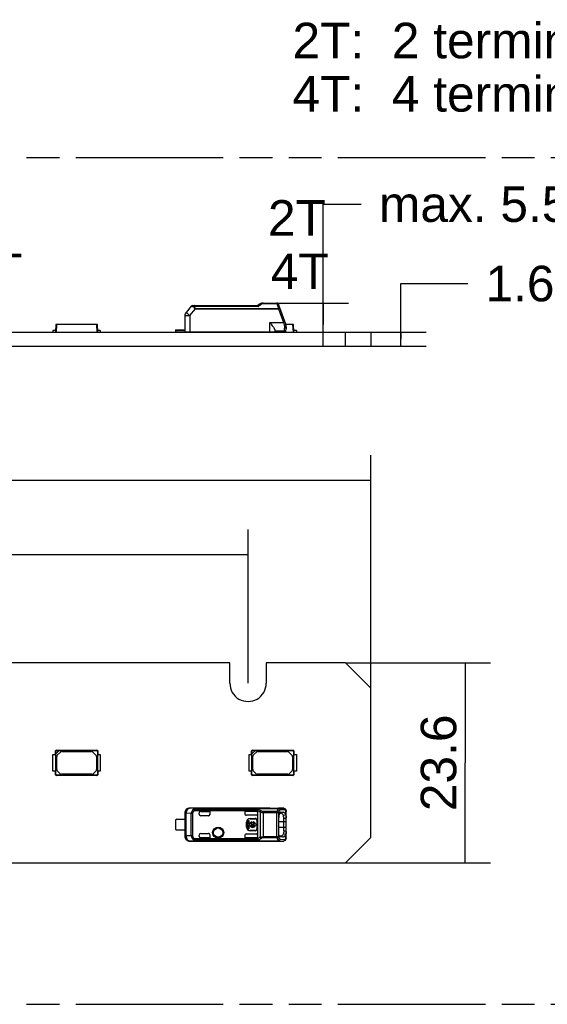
# Model space of a CAD drawing. Header units: millimetres. Extents: x 0 to 210, y 0 to 297.
# Tile 7 of 27: x 109 to 140, y 133 to 191. Entities that reach past the tile are written whole.
import ezdxf
from ezdxf.enums import TextEntityAlignment as Align

# ---------------------------------------------------------------- set-up
doc = ezdxf.new("R2010")
doc.units = ezdxf.units.MM
doc.header["$LTSCALE"] = 19.36
doc.linetypes.add('PHANTOM', pattern=[0.8, 0.45, -0.05, 0.1, -0.05, 0.1, -0.05])
doc.layers.get('0').update_dxf_attribs({"linetype": 'CONTINUOUS'})
for name, color, linetype in [('DEFAULT_3', 7, 'PHANTOM'), ('Z_DIM_2D', 7, 'CONTINUOUS'), ('Z_NOTICE', 7, 'CONTINUOUS')]:
    doc.layers.add(name, color=color, linetype=linetype)
doc.styles.add('TEXTSTYLE_3', font='helveticaneueltw1g-ltcn.otf')
doc.styles.add('TEXTSTYLE_4', font='gdt', dxfattribs={"width": 0.7})
doc.dimstyles.new('DIMSTYLE_1', dxfattribs={"dimtxt": 2.1, "dimasz": 3.5, "dimexe": 1.5, "dimexo": 0, "dimgap": 0.525, "dimtad": 1, "dimdec": 3, "dimlfac": 2, "dimdsep": 46, "dimtxsty": 'TEXTSTYLE_3', "dimcen": 0.09, "dimclrt": 5, "dimadec": 0, "dimazin": 0, "dimtp": 0.3, "dimtm": 0.3, "dimtfac": 1, "dimtdec": 3, "dimtofl": 0, "dimtmove": 0, "dimatfit": 3, "dimfxl": 0, "dimtolj": 1, "dimarcsym": 0})
doc.dimstyles.new('DIMSTYLE_2', dxfattribs={"dimtxt": 2.1, "dimasz": 3.5, "dimexe": 1.5, "dimexo": 0, "dimgap": 0.525, "dimtad": 1, "dimdec": 3, "dimlfac": 2, "dimdsep": 46, "dimtxsty": 'TEXTSTYLE_3', "dimcen": 0.09, "dimclrt": 5, "dimadec": 0, "dimazin": 0, "dimtp": 0.2, "dimtm": 0.2, "dimtfac": 1, "dimtdec": 3, "dimtofl": 0, "dimtmove": 0, "dimatfit": 3, "dimfxl": 0, "dimtolj": 1, "dimarcsym": 0})
doc.dimstyles.new('DIMSTYLE_3', dxfattribs={"dimtxt": 2.1, "dimasz": 3.5, "dimexe": 1.5, "dimexo": 0, "dimgap": 0.525, "dimtad": 1, "dimdec": 3, "dimlfac": 2, "dimdsep": 46, "dimtxsty": 'TEXTSTYLE_3', "dimcen": 0.09, "dimclrt": 5, "dimadec": 0, "dimazin": 0, "dimtp": 0.5, "dimtm": 0.5, "dimtfac": 1, "dimtdec": 3, "dimtofl": 0, "dimtmove": 0, "dimatfit": 3, "dimfxl": 0, "dimtolj": 1, "dimarcsym": 0})
doc.dimstyles.new('DIMSTYLE_5', dxfattribs={"dimtxt": 2.1, "dimasz": 3.5, "dimexe": 1.5, "dimexo": 0, "dimgap": 1.05, "dimtad": 1, "dimdec": 3, "dimlfac": 2, "dimdsep": 46, "dimtxsty": 'TEXTSTYLE_3', "dimcen": 0.09, "dimclrt": 5, "dimadec": 0, "dimazin": 0, "dimtol": 1, "dimtp": 0.15, "dimtm": 0.15, "dimtfac": 1, "dimtdec": 3, "dimtofl": 0, "dimtmove": 0, "dimatfit": 3, "dimfxl": 0, "dimtolj": 1, "dimarcsym": 0})
doc.dimstyles.new('DIMSTYLE_6', dxfattribs={"dimtxt": 2.1, "dimasz": 3.5, "dimexe": 1.5, "dimexo": 0, "dimgap": 1.05, "dimtad": 1, "dimdec": 3, "dimlfac": 2, "dimdsep": 46, "dimtxsty": 'TEXTSTYLE_3', "dimcen": 0.09, "dimclrt": 5, "dimadec": 0, "dimazin": 0, "dimtp": 0.1, "dimtm": 0.1, "dimtfac": 1, "dimtdec": 3, "dimtofl": 0, "dimtmove": 0, "dimatfit": 3, "dimfxl": 0, "dimtolj": 1, "dimarcsym": 0})

# ---------------------------------------------------------------- blocks, each defined once
blk = doc.blocks.new('*D1')
at = {"layer": 'Z_DIM_2D', "color": 2, "linetype": 'Continuous'}
for p, q in [((67.261, 151.64), (67.261, 160.721)), ((122.261, 151.64), (122.261, 160.721)), ((67.261, 159.221), (94.761, 159.221)), ((122.261, 159.221), (94.761, 159.221))]:
    blk.add_line(p, q, dxfattribs=at)
at = {"layer": 'Z_DIM_2D', "color": 5, "linetype": 'Continuous', "style": 'TEXTSTYLE_3'}
blk.add_text('110', height=2.1, dxfattribs=at).set_placement((94.761, 159.746), align=Align.CENTER)
blk = doc.blocks.new('_NONE')
blk = doc.blocks.new('*D4')
at = {"layer": 'Z_DIM_2D', "color": 2, "linetype": 'Continuous'}
for p, q in [((60.011, 151.34), (60.011, 165.106)), ((129.511, 151.34), (129.511, 165.106)), ((60.011, 163.606), (94.761, 163.606)), ((129.511, 163.606), (94.761, 163.606))]:
    blk.add_line(p, q, dxfattribs=at)
at = {"layer": 'Z_DIM_2D', "color": 5, "linetype": 'Continuous', "style": 'TEXTSTYLE_3'}
blk.add_text('139', height=2.1, dxfattribs=at).set_placement((94.761, 164.131), align=Align.CENTER)
blk = doc.blocks.new('*D8')
at = {"layer": 'Z_DIM_2D', "color": 2, "linetype": 'Continuous'}
for p, q in [((128.011, 152.84), (136.59, 152.84)), ((135.09, 152.84), (135.09, 146.94)), ((135.09, 141.04), (135.09, 146.94)), ((128.011, 141.04), (136.59, 141.04))]:
    blk.add_line(p, q, dxfattribs=at)
at = {"layer": 'Z_DIM_2D', "color": 5, "linetype": 'Continuous', "style": 'TEXTSTYLE_3'}
blk.add_text('23.6', height=2.1, rotation=90, dxfattribs=at).set_placement((134.565, 146.94), align=Align.CENTER)
blk = doc.blocks.new('*D9')
at = {"layer": 'Z_DIM_2D', "color": 2, "linetype": 'Continuous'}
for p, q in [((131.288, 171.958), (131.288, 175.244)), ((131.288, 175.244), (135.238, 175.244)), ((129.511, 172.37), (132.788, 172.37)), ((131.288, 172.37), (131.288, 171.958)), ((129.511, 171.545), (132.788, 171.545)), ((131.288, 171.545), (131.288, 171.958))]:
    blk.add_line(p, q, dxfattribs=at)
at = {"layer": 'Z_DIM_2D', "color": 5, "linetype": 'Continuous'}
for s, height, style, p in [('1.65', 2.1, 'TEXTSTYLE_3', (136.288, 174.194)), ('`', 1.47, 'TEXTSTYLE_4', (141.224, 174.509)), ('0.15', 1.47, 'TEXTSTYLE_3', (142.939, 174.509))]:
    blk.add_text(s, height=height, dxfattribs=dict(at, style=style)).set_placement(p)
blk = doc.blocks.new('*D10')
at = {"layer": 'Z_DIM_2D', "color": 2, "linetype": 'Continuous'}
for p, q in [((126.694, 172.82), (126.694, 179.935)), ((126.694, 179.935), (128.948, 179.935)), ((123.969, 174.095), (128.194, 174.095)), ((126.694, 174.095), (126.694, 172.82)), ((126.694, 171.545), (126.694, 172.82))]:
    blk.add_line(p, q, dxfattribs=at)
at = {"layer": 'Z_DIM_2D', "color": 5, "linetype": 'Continuous', "style": 'TEXTSTYLE_3'}
blk.add_text('max. 5.50', height=2.1, dxfattribs=at).set_placement((129.998, 178.885))

msp = doc.modelspace()

# ---------------------------------------------------------------- linework, layer by layer
at = {"color": 7, "linetype": 'Continuous'}
for p, q in [((118.91019, 173.90943), (118.59911, 173.5387)), ((118.9868, 173.94515), (122.838, 173.94515)), ((122.97869, 174.04237), (122.83729, 173.94515)), ((123.14865, 174.09515), (123.96858, 174.09515)), ((124.49051, 172.85353), (124.06255, 174.02936)), ((118.52894, 173.34848), (118.52062, 172.39515)), ((118.82764, 173.34745), (118.82339, 172.39515)), ((124.05869, 173.74843), (124.0587, 173.77031)), ((110.91062, 172.82115), (110.88557, 172.37014)), ((113.36062, 172.82115), (110.91062, 172.82115)), ((110.93451, 172.37013), (110.96055, 172.82115)), ((113.31062, 172.83115), (110.96062, 172.83115)), ((110.96062, 172.83115), (110.96062, 172.82115)), ((113.31062, 172.83115), (113.31062, 172.82115)), ((113.3107, 172.82115), (113.33674, 172.37013)), ((113.38568, 172.37014), (113.36062, 172.82115)), ((123.54562, 172.94951), (123.549, 172.94515)), ((124.34942, 172.94951), (124.39649, 172.78804)), ((124.89396, 172.83115), (124.49784, 172.83115)), ((124.94396, 172.82115), (124.501, 172.82115)), ((124.89396, 172.83115), (124.89396, 172.82115)), ((124.89404, 172.82115), (124.92008, 172.37013)), ((124.96901, 172.37014), (124.94396, 172.82115)), ((60.01062, 172.37015), (129.51062, 172.37015)), ((110.89118, 172.47115), (110.73562, 172.47115)), ((110.73562, 172.47115), (110.73562, 172.37015)), ((113.53255, 172.47115), (113.38007, 172.47115)), ((113.53255, 172.47115), (113.53255, 172.37015)), ((117.97062, 172.52015), (118.5216, 172.52015)), ((117.97062, 172.52015), (117.97062, 172.37015)), ((118.52109, 172.44515), (118.04562, 172.44515)), ((118.52065, 172.39515), (123.84562, 172.39515)), ((122.31896, 172.39515), (122.31896, 172.37015)), ((122.47029, 172.39515), (122.4689, 172.37014)), ((122.51784, 172.37013), (122.51929, 172.39515)), ((123.28097, 172.37015), (123.28172, 172.39515)), ((123.33026, 172.37979), (123.34562, 172.39515)), ((123.84562, 172.48871), (123.84562, 172.39515)), ((123.84562, 172.44515), (124.42062, 172.44515)), ((124.49562, 172.37015), (124.49562, 172.47967)), ((124.52062, 172.68294), (124.52062, 172.54515)), ((125.11588, 172.47115), (124.9634, 172.47115)), ((125.11588, 172.47115), (125.11588, 172.37015)), ((128.01062, 171.54515), (128.01062, 172.37015)), ((129.51062, 172.37015), (129.51062, 171.54515)), ((60.01062, 171.54515), (129.51062, 171.54515)), ((121.18562, 152.84006), (68.33562, 152.84006)), ((121.18562, 151.64007), (121.18562, 152.84006)), ((128.01062, 152.84006), (123.33562, 152.84006)), ((123.33562, 152.84006), (123.33562, 151.64007)), ((128.01062, 152.84006), (129.51062, 151.34006)), ((129.51062, 142.54006), (129.51062, 151.34006)), ((110.73562, 147.44006), (110.89118, 147.44006)), ((110.73562, 146.44006), (110.73562, 147.44006)), ((110.88557, 147.64118), (110.90785, 147.61792)), ((110.88557, 147.44006), (110.88557, 147.64118)), ((110.89118, 147.44006), (110.89118, 146.44006)), ((110.90785, 147.46229), (110.90785, 147.61792)), ((110.91062, 147.46506), (111.11062, 147.66506)), ((110.91062, 146.26499), (110.91062, 147.46506)), ((110.93451, 147.69012), (113.33674, 147.69012)), ((110.95777, 147.66784), (110.93451, 147.69012)), ((110.95777, 147.66784), (111.1134, 147.66784)), ((110.96062, 146.54041), (110.96062, 147.31239)), ((110.98991, 147.3831), (111.19259, 147.58578)), ((111.11062, 147.66506), (113.3107, 147.66506)), ((111.2633, 147.61506), (113.00312, 147.61506)), ((113.07383, 147.58578), (113.28133, 147.37828)), ((113.31062, 147.30756), (113.31062, 146.54523)), ((113.33674, 147.69012), (113.3107, 147.66506)), ((113.36062, 147.61514), (113.38568, 147.64118)), ((113.36062, 147.61514), (113.36062, 146.26499)), ((113.38007, 147.44006), (113.53255, 147.44006)), ((113.38007, 146.44006), (113.38007, 147.44006)), ((113.38568, 147.64118), (113.38568, 147.44006)), ((113.53255, 147.44006), (113.53255, 146.44006)), ((122.31896, 147.44006), (122.47451, 147.44006)), ((122.31896, 146.44006), (122.31896, 147.44006)), ((122.4689, 147.64118), (122.49118, 147.61792)), ((122.4689, 147.44006), (122.4689, 147.64118)), ((122.47451, 147.44006), (122.47451, 146.44006)), ((122.49118, 147.46229), (122.49118, 147.61792)), ((122.49396, 147.46506), (122.69396, 147.66506)), ((122.49396, 146.26499), (122.49396, 147.46506)), ((122.51784, 147.69012), (124.92008, 147.69012)), ((122.5411, 147.66784), (122.51784, 147.69012)), ((122.5411, 147.66784), (122.69674, 147.66784)), ((122.54396, 146.54041), (122.54396, 147.31239)), ((122.57325, 147.3831), (122.77593, 147.58578)), ((122.69396, 147.66506), (124.89404, 147.66506)), ((122.84664, 147.61506), (124.58646, 147.61506)), ((124.65717, 147.58578), (124.86467, 147.37828)), ((124.89396, 147.30756), (124.89396, 146.54523)), ((124.92008, 147.69012), (124.89404, 147.66506)), ((124.94396, 147.61514), (124.96901, 147.64118)), ((124.94396, 147.61514), (124.94396, 146.26499)), ((124.9634, 147.44006), (125.11588, 147.44006)), ((124.9634, 146.44006), (124.9634, 147.44006)), ((124.96901, 147.64118), (124.96901, 147.44006)), ((125.11588, 147.44006), (125.11588, 146.44006)), ((110.89118, 146.44006), (110.73562, 146.44006)), ((110.88557, 146.23895), (110.88557, 146.44006)), ((110.91062, 146.26499), (110.88557, 146.23895)), ((110.93451, 146.19001), (110.96055, 146.21506)), ((113.33674, 146.19001), (110.93451, 146.19001)), ((113.3107, 146.21506), (110.96055, 146.21506)), ((111.16526, 146.29435), (110.98991, 146.4697)), ((113.03046, 146.26506), (111.23597, 146.26506)), ((113.28133, 146.47452), (113.10117, 146.29435)), ((113.3107, 146.21506), (113.33674, 146.19001)), ((113.38568, 146.23895), (113.36062, 146.26499)), ((113.53255, 146.44006), (113.38007, 146.44006)), ((113.38568, 146.44006), (113.38568, 146.23895)), ((122.47451, 146.44006), (122.31896, 146.44006)), ((122.4689, 146.23895), (122.4689, 146.44006)), ((122.49396, 146.26499), (122.4689, 146.23895)), ((122.51784, 146.19001), (122.54388, 146.21506)), ((124.92008, 146.19001), (122.51784, 146.19001)), ((124.89404, 146.21506), (122.54388, 146.21506)), ((122.74859, 146.29435), (122.57325, 146.4697)), ((124.61379, 146.26506), (122.8193, 146.26506)), ((124.86467, 146.47452), (124.6845, 146.29435)), ((124.89404, 146.21506), (124.92008, 146.19001)), ((124.96901, 146.23895), (124.94396, 146.26499)), ((125.11588, 146.44006), (124.9634, 146.44006)), ((124.96901, 146.44006), (124.96901, 146.23895)), ((123.54562, 144.26756), (118.82339, 144.26756)), ((119.16449, 144.25575), (124.05869, 144.25575)), ((123.549, 144.26275), (123.54561, 144.26272)), ((123.54562, 144.26273), (124.34942, 144.26273)), ((124.0587, 144.25314), (124.05869, 144.25575)), ((124.35069, 144.26275), (124.3518, 144.26273)), ((124.46388, 144.21637), (124.46373, 144.21651)), ((124.48766, 144.18907), (124.46385, 144.2164)), ((118.52062, 143.96758), (118.52062, 142.61755)), ((118.52894, 143.95926), (118.52894, 142.62587)), ((119.37062, 143.91756), (119.37062, 143.97031)), ((119.47062, 144.07005), (120.01931, 144.07005)), ((119.9206, 143.81756), (119.47062, 143.81756)), ((120.01931, 144.07005), (120.02062, 144.07031)), ((120.01931, 143.91756), (120.01931, 144.07005)), ((122.07193, 144.07005), (122.07062, 144.07031)), ((122.07062, 144.07031), (122.07193, 143.94319)), ((122.07193, 143.94319), (122.07062, 143.94768)), ((122.73729, 144.07005), (122.07193, 144.07005)), ((122.73729, 143.84764), (122.17066, 143.84764)), ((122.38729, 143.65579), (122.68729, 143.65579)), ((122.38729, 143.64256), (122.68729, 143.64256)), ((122.83729, 142.47366), (122.83729, 144.11147)), ((124.07263, 142.86769), (124.07263, 143.71773)), ((124.1236, 143.97326), (124.20671, 143.97399)), ((124.18387, 144.02452), (124.17145, 144.02164)), ((124.18397, 144.02383), (124.2063, 144.02402)), ((124.2063, 144.02402), (124.34794, 144.02519)), ((124.49061, 143.8647), (124.34958, 143.828)), ((124.37068, 142.91461), (124.37065, 143.67052)), ((124.52062, 142.52031), (124.52062, 144.0647)), ((117.97062, 143.58006), (117.97062, 143.00506)), ((118.04562, 143.60506), (118.5216, 143.60506)), ((122.17407, 143.14256), (122.17407, 143.44256)), ((122.18729, 143.14256), (122.18729, 143.44256)), ((122.24688, 143.53956), (122.31313, 143.53956)), ((122.24688, 143.04556), (122.24688, 143.53956)), ((122.31313, 143.04556), (122.24688, 143.04556)), ((122.31313, 143.53956), (122.31313, 143.32569)), ((122.31313, 143.32569), (122.36433, 143.32569)), ((122.36433, 143.25944), (122.31313, 143.25944)), ((122.31313, 143.25944), (122.31313, 143.04556)), ((122.42642, 143.32569), (122.63296, 143.32569)), ((122.42642, 143.25944), (122.63296, 143.25944)), ((122.48831, 143.45606), (122.48831, 143.39281)), ((122.57107, 143.39281), (122.57107, 143.45606)), ((122.69506, 143.32569), (122.74688, 143.32569)), ((122.74688, 143.25944), (122.69506, 143.25944)), ((122.74688, 143.32569), (122.74688, 143.25944)), ((122.78729, 143.54256), (122.78729, 143.04256)), ((122.80052, 143.54256), (122.80052, 143.04256)), ((118.04562, 142.98006), (118.5216, 142.98006)), ((119.37062, 142.61482), (119.37062, 142.66756)), ((119.47062, 142.76756), (119.9206, 142.76756)), ((120.02062, 142.51482), (119.47062, 142.51482)), ((120.01931, 142.51508), (120.01931, 142.66756)), ((120.01931, 142.51508), (120.02062, 142.51482)), ((122.07193, 142.64002), (122.07062, 142.63745)), ((122.07062, 142.51482), (122.07193, 142.51508)), ((122.73716, 142.51482), (122.07062, 142.51482)), ((122.07193, 142.64002), (122.07193, 142.51508)), ((122.17066, 142.73749), (122.73729, 142.73749)), ((122.68729, 142.94256), (122.38729, 142.94256)), ((122.68729, 142.92934), (122.38729, 142.92934)), ((124.20664, 142.61114), (124.12361, 142.61187)), ((124.18398, 142.56079), (124.17236, 142.56332)), ((124.20622, 142.56111), (124.18409, 142.5613)), ((124.34824, 142.55994), (124.20622, 142.56111)), ((124.34956, 142.75688), (124.49058, 142.72008)), ((124.52062, 142.89347), (124.37068, 142.91461)), ((124.51929, 142.48995), (124.52062, 142.52045)), ((129.51062, 142.54006), (128.01062, 141.04006)), ((118.82764, 142.32588), (118.82339, 142.31756)), ((118.82339, 142.31757), (123.54562, 142.31757)), ((119.16449, 142.32937), (124.05869, 142.32937)), ((123.54562, 142.3224), (124.34942, 142.3224)), ((123.54562, 142.3224), (123.549, 142.32239)), ((124.05869, 142.32937), (124.0587, 142.33199)), ((124.34942, 142.3224), (124.35068, 142.32238)), ((124.46366, 142.36857), (124.4638, 142.3687)), ((61.51062, 141.04006), (128.01062, 141.04006))]:
    msp.add_line(p, q, dxfattribs=at)
at = {"color": 9, "linetype": 'Continuous'}
for p, q in [((119.1006, 173.94515), (119.10061, 173.8896)), ((122.86762, 173.8896), (119.10061, 173.8896)), ((122.86762, 173.8896), (122.87736, 173.89763)), ((122.9574, 173.96438), (123.01064, 174.00919)), ((123.01064, 174.00919), (123.03534, 174.02992)), ((123.14865, 174.07293), (123.14865, 174.09515)), ((123.14865, 174.07293), (123.96858, 174.07293)), ((123.96858, 174.07293), (123.96858, 174.09515)), ((123.96858, 174.07293), (123.97397, 174.05485)), ((123.97397, 174.05485), (123.98567, 174.01552)), ((123.98567, 174.01552), (124.00543, 173.94936)), ((124.00543, 173.94936), (124.02219, 173.89296)), ((124.02219, 173.89296), (124.0587, 173.77031)), ((118.82764, 173.34745), (119.16449, 173.74843)), ((119.16449, 173.74843), (119.16452, 173.77031)), ((119.16449, 173.74843), (124.05869, 173.74843)), ((119.16452, 173.77031), (124.0587, 173.77031)), ((124.05869, 173.74843), (124.34942, 172.9495)), ((110.98991, 172.83115), (110.98991, 172.82115)), ((111.16526, 172.83115), (111.16526, 172.82115)), ((111.23597, 172.83115), (111.23597, 172.82115)), ((113.03046, 172.83115), (113.03046, 172.82115)), ((113.10117, 172.83115), (113.10117, 172.82115)), ((113.28133, 172.82115), (113.28133, 172.83115)), ((123.54562, 172.94951), (124.34942, 172.9495)), ((123.54562, 172.39515), (123.54562, 172.94951)), ((124.61379, 172.83115), (124.61379, 172.82115)), ((124.6845, 172.83115), (124.6845, 172.82115)), ((124.86467, 172.82115), (124.86467, 172.83115)), ((118.04562, 172.52015), (118.04562, 172.44515)), ((123.64562, 172.39515), (123.64562, 172.37015)), ((124.42062, 172.44515), (124.42062, 172.61703)), ((118.82339, 144.26756), (118.82766, 144.25925)), ((119.16449, 144.25575), (118.82766, 144.25925)), ((119.10061, 144.12068), (119.05774, 144.20324)), ((119.1006, 144.21026), (122.86704, 144.21026)), ((119.1006, 144.21026), (119.10061, 144.12068)), ((119.16449, 144.25575), (119.16452, 144.25314)), ((119.16452, 144.25314), (124.0587, 144.25314)), ((124.34942, 144.26273), (124.05869, 144.25575)), ((118.52062, 143.96758), (118.52894, 143.95926)), ((118.52894, 143.95926), (118.59911, 143.95926)), ((118.91019, 143.95602), (118.59911, 143.95926)), ((118.59911, 142.62587), (118.59911, 143.95926)), ((118.9868, 143.95602), (118.91019, 143.95602)), ((118.91019, 142.62911), (118.91019, 143.95602)), ((118.9868, 143.95602), (118.9868, 142.6291)), ((119.10061, 144.12068), (122.838, 144.12068)), ((120.02062, 143.91756), (120.01931, 143.91756)), ((122.38729, 143.64256), (122.38729, 143.65579)), ((122.68729, 143.64256), (122.68729, 143.65579)), ((122.73729, 144.07005), (122.73729, 144.07031)), ((122.97869, 144.03912), (122.97869, 142.54601)), ((123.14864, 144.06325), (123.14865, 142.52187)), ((123.14864, 144.0004), (124.06255, 144.00038)), ((123.96858, 144.06324), (123.14865, 144.06324)), ((123.96858, 142.52187), (123.96858, 144.06324)), ((124.06255, 144.00038), (124.06255, 142.58472)), ((124.44345, 144.16273), (124.15267, 144.15576)), ((124.34794, 144.02519), (124.20663, 143.97402)), ((124.4905, 143.86594), (124.49051, 144.14245)), ((122.18729, 143.44256), (122.17407, 143.44256)), ((122.18729, 143.14256), (122.17407, 143.14256)), ((122.78729, 143.54256), (122.80052, 143.54256)), ((122.78729, 143.04256), (122.80052, 143.04256)), ((124.07263, 143.46756), (124.52062, 143.46756)), ((124.52062, 143.11756), (124.07263, 143.11756)), ((118.52894, 142.62587), (118.52062, 142.61755)), ((118.52894, 142.62587), (118.59911, 142.62587)), ((118.91019, 142.62911), (118.59911, 142.62587)), ((118.9868, 142.6291), (118.91019, 142.6291)), ((119.1006, 142.46446), (119.05774, 142.38189)), ((119.1006, 142.46446), (122.838, 142.46446)), ((119.1006, 142.46445), (119.10061, 142.37487)), ((119.47062, 142.51508), (119.47062, 142.51482)), ((120.02062, 142.66756), (120.01931, 142.66756)), ((122.38729, 142.92934), (122.38729, 142.94256)), ((122.68729, 142.94256), (122.68729, 142.92934)), ((122.73716, 142.51482), (122.73715, 142.51508)), ((123.14865, 142.58472), (124.06255, 142.58472)), ((123.14865, 142.52187), (123.96858, 142.52187)), ((124.20659, 142.61113), (124.34824, 142.55994)), ((124.49051, 142.44269), (124.49053, 142.71916)), ((118.82764, 142.32588), (119.16449, 142.32937)), ((122.86762, 142.37487), (119.10061, 142.37487)), ((119.16449, 142.32937), (119.16452, 142.33199)), ((119.16452, 142.33199), (124.0587, 142.33199)), ((124.05869, 142.32937), (124.34942, 142.3224)), ((124.15267, 142.42937), (124.44345, 142.42239))]:
    msp.add_line(p, q, dxfattribs=at)
at = {"color": 7, "linetype": 'Continuous'}
for points in [[(124.52062, 144.06465), (124.51965, 144.09095), (124.51447, 144.12625), (124.504, 144.15917), (124.48766, 144.18907)], [(124.46362, 142.36856), (124.48564, 142.39316), (124.50259, 142.42271), (124.5136, 142.45516), (124.51929, 142.48995)]]:
    msp.add_lwpolyline(points, dxfattribs=at)
for radius in [0.32849, 0.29289, 0.27613]:
    msp.add_circle((120.49562, 142.81756), radius, dxfattribs=at)
for centre, radius, start, end in [((118.9868, 173.84515), 0.1, 90, 139.999876), ((123.14865, 173.79515), 0.3, 90.0014429, 124.5076745), ((123.96858, 173.99515), 0.1, 20.0006917, 90), ((118.82893, 173.34586), 0.3, 140, 179.5), ((124.02062, 172.68265), 0.5, 0.015969, 19.990184), ((118.99562, 172.67015), 0.3, 270, 293.5564643), ((124.42062, 172.54515), 0.1, 270, 360), ((124.42068, 172.32034), 0.12482, 53.1018168, 90.0282918), ((122.26062, 151.64006), 1.075, 179.9999745, 0.0006281), ((110.93548, 147.64021), 0.04992, 91.1139541, 178.8860472), ((111.06062, 147.31239), 0.1, 135, 180), ((111.2633, 147.51506), 0.1, 90, 135), ((113.00312, 147.51506), 0.1, 45, 90), ((113.21062, 147.30756), 0.1, 0, 45), ((113.33577, 147.64021), 0.04992, 1.1127087, 88.8866604), ((122.51881, 147.64021), 0.04992, 91.1139541, 178.8860472), ((122.64396, 147.31239), 0.1, 135, 180), ((122.84664, 147.51506), 0.1, 90, 135), ((124.58646, 147.51506), 0.1, 45, 90), ((124.79396, 147.30756), 0.1, 0, 45), ((124.91911, 147.64021), 0.04992, 1.1127087, 88.8866604), ((111.06062, 146.54041), 0.1, 180, 225), ((113.21062, 146.54523), 0.1, 315, 360), ((122.64396, 146.54041), 0.1, 180, 225), ((124.79396, 146.54523), 0.1, 315, 360), ((110.93548, 146.23992), 0.04992, 181.1127087, 268.8866604), ((111.23597, 146.36506), 0.1, 225, 270), ((113.03046, 146.36506), 0.1, 270, 315), ((113.33577, 146.23992), 0.04992, 271.1133436, 358.8872899), ((122.51881, 146.23992), 0.04992, 181.1127087, 268.8866604), ((122.8193, 146.36506), 0.1, 225, 270), ((124.61379, 146.36506), 0.1, 270, 315), ((124.91911, 146.23992), 0.04992, 271.1133436, 358.8872899), ((118.82065, 143.96755), 0.30003, 89.4758562, 179.9941873), ((119.47062, 143.91756), 0.1, 180, 270), ((122.38729, 143.44256), 0.21322, 90, 180), ((122.38729, 143.44256), 0.2, 90, 180), ((122.68729, 143.54256), 0.11322, 0, 90), ((122.68729, 143.54256), 0.1, 0, 90), ((122.73729, 143.97031), 0.1, 359.9998627, 89.9998013), ((118.04562, 143.48006), 0.125, 90, 126.8698976), ((122.38729, 143.14256), 0.21322, 180, 270), ((122.38729, 143.14256), 0.2, 180, 270), ((122.52969, 143.29256), 0.16865, 104.2041894, 168.6727392), ((122.52969, 143.29256), 0.16865, 191.3272608, 348.6727392), ((122.52969, 143.29256), 0.10845, 112.4319827, 162.2153449), ((122.52969, 143.29256), 0.10845, 197.7846551, 342.2153449), ((122.52969, 143.29256), 0.16865, 11.3272608, 75.7958106), ((122.52969, 143.29256), 0.10845, 17.7846551, 67.5680173), ((122.68729, 143.04256), 0.11322, 270, 360), ((122.68729, 143.04256), 0.1, 270, 360), ((118.04562, 143.10506), 0.125, 233.1301024, 270), ((118.82061, 142.61752), 0.29996, 179.9932117, 270.5318972), ((119.47062, 142.66756), 0.1, 90, 180), ((122.73728, 142.61483), 0.10001, 269.9349276, 359.9491824), ((122.73728, 142.63748), 0.10001, 359.9956429, 89.9956354), ((124.30809, 142.81624), 0.20666, 331.9805547, 338.7625952)]:
    msp.add_arc(centre, radius, start, end, dxfattribs=at)
at = {"color": 9, "linetype": 'Continuous'}
for centre, radius, start, end in [((116.82448, 181.2341), 9.51111, 309.5239755, 309.9271006), ((114.13402, 184.44508), 13.70026, 309.9369775, 310.0929682), ((123.1568, 173.8859), 0.1884, 123.5056444, 130.1432483), ((124.29207, 173.10626), 0.33491, 288.1675227, 290.0092164), ((118.82899, 143.9592), 0.30005, 90.253358, 179.989851), ((124.3491, 144.17393), 0.08879, 77.9557512, 89.7765329), ((118.82897, 142.62592), 0.30003, 180.0083805, 269.7581688), ((122.62181, 142.9794), 0.65259, 292.1269059, 309.3219435), ((124.34909, 142.4112), 0.08879, 270.2227602, 282.121698), ((124.40959, 142.42828), 0.08055, 312.2964288, 321.4485229)]:
    msp.add_arc(centre, radius, start, end, dxfattribs=at)
at = {"color": 7, "linetype": 'Continuous'}
for centre, major_axis, ratio, start_param, end_param in [((118.04562, 172.32015), (0, 0.125), 1, 0, 0.64350111), ((110.95792, 147.61777), (-0.03546, 0.03546), 0.9969278, -0.7838597, 0.7838597), ((113.31055, 147.61499), (0.03546, 0.03546), 0.9969278, -0.7838597, 0.7838597), ((122.54126, 147.61777), (-0.03546, 0.03546), 0.9969278, -0.7838597, 0.7838597), ((124.89388, 147.61499), (0.03546, 0.03546), 0.9969278, -0.7838597, 0.7838597), ((110.9607, 146.26514), (0.03546, 0.03546), 0.9969278, -3.92545235, -2.35773295), ((113.31055, 146.26514), (-0.03546, 0.03546), 0.9969278, -3.92545235, -2.35773295), ((122.54404, 146.26514), (0.03546, 0.03546), 0.9969278, -3.92545235, -2.35773295), ((124.89388, 146.26514), (-0.03546, 0.03546), 0.9969278, -3.92545235, -2.35773295), ((119.47062, 143.97031), (0, 0.1), 0.99999391, 0, 1.57079633), ((119.47062, 143.97005), (0, -0.1), 0.99999391, 3.14159265, 4.71238898), ((119.91929, 143.91756), (-0.10002, 0), 0.9998477, 1.57079633, 3.14159265), ((119.9206, 143.91756), (0.10002, 0), 0.9998477, -1.57079633, 0), ((122.17063, 143.94765), (-0.07073, 0.07073), 0.99969546, 0.78524587, 2.35634678), ((122.73729, 143.94765), (0, 0.10002), 0.9998477, -3.14159265, -1.57079633), ((119.47062, 142.61508), (0, 0.1), 0.99999391, 1.57079633, 3.14159265), ((119.91929, 142.66756), (-0.10002, 0), 0.9998477, 3.14159246, 4.71238898), ((119.9206, 142.66756), (0.10002, 0), 0.9998477, -0.00000019, 1.57079633), ((122.17063, 142.63748), (0.07073, 0.07073), 0.99969546, 7.06843118, 8.63953209)]:
    msp.add_ellipse(centre, major_axis=major_axis, ratio=ratio, start_param=start_param, end_param=end_param, dxfattribs=at)
at = {"color": 9, "linetype": 'Continuous'}
for points, knots in [([(118.91019, 173.90943), (118.91049, 173.90978), (118.91246, 173.9092), (118.91557, 173.90893), (118.92125, 173.90759), (118.93257, 173.90534), (118.95169, 173.9015), (118.96824, 173.89862), (118.97771, 173.89691)], [0, 0, 0, 0, 0.01984563, 0.07041454, 0.15228253, 0.26530813, 0.57963391, 1, 1, 1, 1]), ([(118.97771, 173.89691), (118.9837, 173.89584), (119.01041, 173.891), (119.03707, 173.88588), (119.05774, 173.88184)], [0, 0, 0, 0, 0.22398485, 1, 1, 1, 1]), ([(119.1006, 173.94515), (119.09584, 173.94515), (119.08167, 173.93969), (119.06618, 173.91593), (119.06003, 173.89446), (119.05774, 173.88184)], [0, 0, 0, 0, 0.17573448, 0.5258634, 1, 1, 1, 1]), ([(119.16449, 173.74844), (119.14953, 173.75307), (119.12062, 173.76583), (119.08889, 173.80057), (119.07231, 173.84165), (119.06194, 173.86847), (119.05774, 173.88184)], [0, 0, 0, 0, 0.26247364, 0.51759462, 0.76530035, 1, 1, 1, 1]), ([(119.10061, 173.8896), (119.10157, 173.87797), (119.10435, 173.85442), (119.11006, 173.82511), (119.11836, 173.80194), (119.13452, 173.78219), (119.15243, 173.77396), (119.16452, 173.77031)], [0, 0, 0, 0, 0.2396734, 0.48654014, 0.61272849, 0.74067837, 1, 1, 1, 1]), ([(122.9787, 174.04237), (122.98183, 174.04453), (123.00163, 174.05133), (123.02227, 174.03964), (123.03534, 174.02993)], [0, 0, 0, 0, 0.18941526, 1, 1, 1, 1]), ([(123.0528, 174.04299), (123.05944, 174.04738), (123.08865, 174.06425), (123.12289, 174.07278), (123.14865, 174.07293)], [0, 0, 0, 0, 0.23595213, 1, 1, 1, 1]), ([(124.00543, 173.94936), (124.01601, 173.95203), (124.04684, 173.95779), (124.09185, 173.94912), (124.09939, 173.92813)], [0, 0, 0, 0, 0.32862585, 1, 1, 1, 1]), ([(124.00951, 174.07152), (124.02173, 174.06882), (124.04398, 174.05914), (124.05885, 174.03951), (124.06255, 174.02936)], [0, 0, 0, 0, 0.53672749, 1, 1, 1, 1]), ([(118.52894, 173.34848), (118.52894, 173.34897), (118.53198, 173.34836), (118.5352, 173.34928), (118.5429, 173.34903), (118.55248, 173.34936), (118.56506, 173.3494), (118.58659, 173.34956), (118.6191, 173.34958), (118.66377, 173.34951), (118.71478, 173.3493), (118.77013, 173.34896), (118.80827, 173.34866), (118.8277, 173.34849)], [0, 0, 0, 0, 0.00490362, 0.01931498, 0.0431246, 0.07616619, 0.11809547, 0.16848716, 0.29278501, 0.44420447, 0.61703981, 0.80489217, 1, 1, 1, 1]), ([(118.59911, 173.5387), (118.59942, 173.53907), (118.6013, 173.53656), (118.60436, 173.53527), (118.61007, 173.53011), (118.61762, 173.52428), (118.62729, 173.51629), (118.6439, 173.50271), (118.66884, 173.482), (118.70317, 173.45362), (118.74239, 173.42118), (118.78446, 173.38537), (118.81311, 173.36029), (118.82764, 173.34745)], [0, 0, 0, 0, 0.00486175, 0.01923834, 0.04301645, 0.0760245, 0.11790868, 0.16826166, 0.29250636, 0.44390049, 0.61677158, 0.80473168, 1, 1, 1, 1]), ([(124.0587, 173.77031), (124.07948, 173.77749), (124.10878, 173.78545), (124.13912, 173.7881), (124.15151, 173.78494), (124.15267, 173.78176)], [0, 0, 0, 0, 0.67896552, 0.8953232, 1, 1, 1, 1]), ([(124.44345, 172.98284), (124.44323, 172.98345), (124.43982, 172.98094), (124.43545, 172.9808), (124.42634, 172.9769), (124.41502, 172.97321), (124.40089, 172.96807), (124.37879, 172.96018), (124.3614, 172.95387), (124.34944, 172.94951)], [0, 0, 0, 0, 0.0193192, 0.07614479, 0.16858416, 0.29280514, 0.44422231, 0.6171599, 1, 1, 1, 1]), ([(124.39649, 172.78804), (124.40078, 172.77303), (124.41472, 172.71705), (124.42096, 172.6591), (124.42062, 172.61703)], [0, 0, 0, 0, 0.27063539, 1, 1, 1, 1]), ([(124.40667, 172.79157), (124.42898, 172.79969), (124.45833, 172.81393), (124.486, 172.83601), (124.49206, 172.84927), (124.49052, 172.85351)], [0, 0, 0, 0, 0.65654422, 0.87512576, 1, 1, 1, 1]), ([(124.42062, 172.61703), (124.4332, 172.61703), (124.45832, 172.62033), (124.49824, 172.63578), (124.52062, 172.6646), (124.52062, 172.68265)], [0, 0, 0, 0, 0.29262327, 0.57995363, 1, 1, 1, 1]), ([(118.82885, 144.25924), (118.79861, 144.25901), (118.73477, 144.2411), (118.6595, 144.17169), (118.61065, 144.07329), (118.59928, 143.99784), (118.59911, 143.95926)], [0, 0, 0, 0, 0.21883055, 0.45738878, 0.72074065, 1, 1, 1, 1]), ([(119.05774, 144.20324), (119.01537, 144.17762), (118.93964, 144.10676), (118.91084, 144.00576), (118.91019, 143.95602)], [0, 0, 0, 0, 0.49891203, 1, 1, 1, 1]), ([(119.05774, 144.20324), (119.06543, 144.21831), (119.08418, 144.2417), (119.12523, 144.25421), (119.15029, 144.25571), (119.16449, 144.25575)], [0, 0, 0, 0, 0.40302618, 0.66155246, 1, 1, 1, 1]), ([(119.16452, 144.25314), (119.15329, 144.25235), (119.13795, 144.25085), (119.12004, 144.2458), (119.10606, 144.23468), (119.10229, 144.22052), (119.1006, 144.21026)], [0, 0, 0, 0, 0.3917728, 0.53647979, 0.6380073, 1, 1, 1, 1]), ([(122.86704, 144.21026), (122.88198, 144.20424), (122.94175, 144.17776), (122.99727, 144.1418), (123.03534, 144.11057)], [0, 0, 0, 0, 0.24649304, 1, 1, 1, 1]), ([(124.0587, 144.25314), (124.05364, 144.24919), (124.0309, 144.22712), (124.01569, 144.19861), (124.00541, 144.17573)], [0, 0, 0, 0, 0.20381891, 1, 1, 1, 1]), ([(124.15267, 144.15576), (124.15085, 144.17996), (124.12959, 144.22777), (124.08233, 144.25123), (124.0587, 144.25314)], [0, 0, 0, 0, 0.50579764, 1, 1, 1, 1]), ([(124.44345, 144.16273), (124.44338, 144.18504), (124.42897, 144.23023), (124.38864, 144.2563), (124.36763, 144.26077)], [0, 0, 0, 0, 0.50940287, 1, 1, 1, 1]), ([(124.49048, 144.14248), (124.49193, 144.15612), (124.48911, 144.18395), (124.47363, 144.20748), (124.46387, 144.21637)], [0, 0, 0, 0, 0.50966362, 1, 1, 1, 1]), ([(119.10061, 144.12068), (119.07074, 144.10299), (119.01282, 144.061), (118.98774, 143.99049), (118.9868, 143.95602)], [0, 0, 0, 0, 0.50164763, 1, 1, 1, 1]), ([(122.83729, 144.11148), (122.87433, 144.09741), (122.92265, 144.07479), (122.96759, 144.04661), (122.9787, 144.03913)], [0, 0, 0, 0, 0.74730309, 1, 1, 1, 1]), ([(123.03534, 144.11058), (123.02948, 144.10631), (123.00636, 144.0862), (122.98839, 144.06033), (122.97869, 144.03912)], [0, 0, 0, 0, 0.23714754, 1, 1, 1, 1]), ([(122.97869, 144.03912), (122.99102, 144.03339), (123.0452, 144.01183), (123.10391, 144.00036), (123.14864, 144.0004)], [0, 0, 0, 0, 0.23302607, 1, 1, 1, 1]), ([(123.14865, 144.06324), (123.13755, 144.06321), (123.09597, 144.06874), (123.05867, 144.09111), (123.03534, 144.11057)], [0, 0, 0, 0, 0.26774614, 1, 1, 1, 1]), ([(124.00541, 144.17573), (124.00179, 144.16771), (123.98677, 144.13117), (123.97578, 144.09308), (123.96858, 144.06324)], [0, 0, 0, 0, 0.22278974, 1, 1, 1, 1]), ([(123.96858, 144.06322), (123.98955, 144.05949), (124.02652, 144.0456), (124.0561, 144.01658), (124.06255, 144.00038)], [0, 0, 0, 0, 0.54980165, 1, 1, 1, 1]), ([(124.00541, 144.17573), (124.02766, 144.17199), (124.06924, 144.15225), (124.095, 144.11294), (124.09937, 144.09228)], [0, 0, 0, 0, 0.51647396, 1, 1, 1, 1]), ([(124.09937, 144.09228), (124.09581, 144.08576), (124.08094, 144.05624), (124.06976, 144.02495), (124.06255, 144.00038)], [0, 0, 0, 0, 0.22487683, 1, 1, 1, 1]), ([(124.15267, 144.15576), (124.14772, 144.15257), (124.1258, 144.13524), (124.10991, 144.11148), (124.09937, 144.09228)], [0, 0, 0, 0, 0.2119351, 1, 1, 1, 1]), ([(124.44345, 144.16273), (124.44744, 144.16282), (124.46487, 144.16124), (124.48061, 144.1514), (124.49051, 144.14245)], [0, 0, 0, 0, 0.23029757, 1, 1, 1, 1]), ([(124.4905, 144.14246), (124.50097, 144.13497), (124.51852, 144.10982), (124.52061, 144.08049), (124.52062, 144.0647)], [0, 0, 0, 0, 0.44925398, 1, 1, 1, 1]), ([(118.59911, 142.62587), (118.59928, 142.58731), (118.61066, 142.51191), (118.65942, 142.41344), (118.73447, 142.34448), (118.79778, 142.32615), (118.82764, 142.32588)], [0, 0, 0, 0, 0.27993613, 0.54391419, 0.78322217, 1, 1, 1, 1]), ([(118.91019, 142.62911), (118.91088, 142.57937), (118.93949, 142.47828), (119.01538, 142.40756), (119.05774, 142.38189)], [0, 0, 0, 0, 0.50104822, 1, 1, 1, 1]), ([(118.9868, 142.6291), (118.98796, 142.59465), (119.01264, 142.52406), (119.07079, 142.48225), (119.1006, 142.46446)], [0, 0, 0, 0, 0.49829758, 1, 1, 1, 1]), ([(122.9787, 142.54599), (122.96758, 142.53851), (122.92265, 142.51034), (122.87433, 142.48772), (122.83729, 142.47365)], [0, 0, 0, 0, 0.25275267, 1, 1, 1, 1]), ([(122.9787, 142.54601), (122.99102, 142.55173), (123.04521, 142.57329), (123.10392, 142.58471), (123.14865, 142.58472)], [0, 0, 0, 0, 0.23301475, 1, 1, 1, 1]), ([(122.9787, 142.54601), (122.98839, 142.5248), (123.00636, 142.49893), (123.02948, 142.47881), (123.03534, 142.47455)], [0, 0, 0, 0, 0.76277211, 1, 1, 1, 1]), ([(123.03534, 142.47456), (123.04278, 142.4807), (123.07575, 142.50524), (123.11701, 142.52164), (123.14865, 142.52187)], [0, 0, 0, 0, 0.2335882, 1, 1, 1, 1]), ([(123.96858, 142.52187), (123.98955, 142.5256), (124.02652, 142.53949), (124.0561, 142.56852), (124.06255, 142.58472)], [0, 0, 0, 0, 0.54978851, 1, 1, 1, 1]), ([(123.96858, 142.52187), (123.97114, 142.51125), (123.98105, 142.47303), (123.99366, 142.43538), (124.00543, 142.40936)], [0, 0, 0, 0, 0.27674177, 1, 1, 1, 1]), ([(124.00543, 142.40936), (124.02768, 142.4131), (124.06927, 142.43284), (124.09503, 142.47216), (124.09939, 142.49283)], [0, 0, 0, 0, 0.51646026, 1, 1, 1, 1]), ([(124.06255, 142.58472), (124.06511, 142.576), (124.07511, 142.54452), (124.08791, 142.51384), (124.09939, 142.49283)], [0, 0, 0, 0, 0.27526337, 1, 1, 1, 1]), ([(124.09939, 142.49283), (124.10329, 142.48573), (124.11751, 142.46202), (124.13615, 142.44003), (124.15267, 142.42937)], [0, 0, 0, 0, 0.29179314, 1, 1, 1, 1]), ([(124.51985, 142.50273), (124.51873, 142.49059), (124.51418, 142.4676), (124.49914, 142.4489), (124.49049, 142.44269)], [0, 0, 0, 0, 0.5339639, 1, 1, 1, 1]), ([(119.16449, 142.32937), (119.15032, 142.32941), (119.1252, 142.33104), (119.0839, 142.34319), (119.06547, 142.36694), (119.05774, 142.38189)], [0, 0, 0, 0, 0.33764824, 0.59922678, 1, 1, 1, 1]), ([(119.10061, 142.37487), (119.10232, 142.36461), (119.10604, 142.35043), (119.12004, 142.33935), (119.13794, 142.33425), (119.15328, 142.33279), (119.16452, 142.33199)], [0, 0, 0, 0, 0.36197112, 0.46364042, 0.60800016, 1, 1, 1, 1]), ([(124.00543, 142.40936), (124.00929, 142.40076), (124.02309, 142.37267), (124.04134, 142.34554), (124.0587, 142.33199)], [0, 0, 0, 0, 0.29983477, 1, 1, 1, 1]), ([(124.0587, 142.33199), (124.08233, 142.3339), (124.12959, 142.35736), (124.15085, 142.40517), (124.15267, 142.42937)], [0, 0, 0, 0, 0.49419605, 1, 1, 1, 1]), ([(124.44345, 142.4224), (124.44339, 142.40011), (124.42899, 142.35496), (124.38873, 142.32888), (124.36774, 142.32438)], [0, 0, 0, 0, 0.50936846, 1, 1, 1, 1]), ([(124.49051, 142.44269), (124.48689, 142.43941), (124.47346, 142.4286), (124.45587, 142.42212), (124.44345, 142.42239)], [0, 0, 0, 0, 0.28206436, 1, 1, 1, 1]), ([(124.47258, 142.37808), (124.48305, 142.39122), (124.49152, 142.41417), (124.49113, 142.43687), (124.49052, 142.44271)], [0, 0, 0, 0, 0.74095848, 1, 1, 1, 1])]:
    msp.add_open_spline(points, degree=3, knots=knots, dxfattribs=at)
for points in [[(119.10062, 173.8896), (119.08614, 173.88844), (119.07168, 173.88592), (119.05774, 173.88184)], [(123.96858, 174.07293), (123.98209, 174.07488), (123.99618, 174.07445), (124.00951, 174.07152)], [(119.05774, 144.20324), (119.07123, 144.20849), (119.08614, 144.21083), (119.1006, 144.21026)], [(124.52062, 142.52045), (124.52062, 142.51454), (124.52039, 142.50862), (124.51985, 142.50273)], [(119.10062, 142.37487), (119.08615, 142.3743), (119.07124, 142.37664), (119.05774, 142.38189)]]:
    msp.add_open_spline(points, degree=3, dxfattribs=at)
at = {"color": 7, "linetype": 'Continuous'}
for points, knots in [([(122.838, 173.94515), (122.84029, 173.94515), (122.84553, 173.93923), (122.85191, 173.92845), (122.85975, 173.91068), (122.86482, 173.89716), (122.86762, 173.8896)], [0, 0, 0, 0, 0.10727491, 0.31730134, 0.62186239, 1, 1, 1, 1]), ([(124.15267, 173.78176), (124.15245, 173.78236), (124.14903, 173.77986), (124.14467, 173.77971), (124.13556, 173.77582), (124.12424, 173.77212), (124.11011, 173.76698), (124.08801, 173.75909), (124.07062, 173.75277), (124.05866, 173.74841)], [0, 0, 0, 0, 0.01932263, 0.07614817, 0.16858672, 0.29280694, 0.44422365, 0.61716081, 1, 1, 1, 1]), ([(123.549, 172.94515), (123.58234, 172.9021), (123.64734, 172.81803), (123.72505, 172.7137), (123.77973, 172.63368), (123.81284, 172.57989), (123.83642, 172.53296), (123.8456, 172.50213), (123.84562, 172.48871)], [0, 0, 0, 0, 0.29802156, 0.58161783, 0.71165197, 0.82853789, 0.92655244, 1, 1, 1, 1]), ([(122.838, 144.12068), (122.84085, 144.13866), (122.84866, 144.16901), (122.85913, 144.19955), (122.86704, 144.21026)], [0, 0, 0, 0, 0.57751969, 1, 1, 1, 1]), ([(124.05867, 144.25576), (124.08286, 144.25569), (124.13388, 144.23276), (124.1526, 144.18104), (124.15267, 144.15576)], [0, 0, 0, 0, 0.4890568, 1, 1, 1, 1]), ([(124.35068, 144.26274), (124.37176, 144.26276), (124.41362, 144.25379), (124.44866, 144.23018), (124.46373, 144.21651)], [0, 0, 0, 0, 0.50893075, 1, 1, 1, 1]), ([(124.10389, 143.9291), (124.09874, 143.91435), (124.07919, 143.84553), (124.073, 143.77352), (124.07236, 143.71773)], [0, 0, 0, 0, 0.21879649, 1, 1, 1, 1]), ([(124.11674, 143.96074), (124.11559, 143.9583), (124.11088, 143.94793), (124.10676, 143.9373), (124.10389, 143.9291)], [0, 0, 0, 0, 0.23751691, 1, 1, 1, 1]), ([(124.13087, 143.98629), (124.12962, 143.98438), (124.12445, 143.97612), (124.11992, 143.96747), (124.11674, 143.96074)], [0, 0, 0, 0, 0.23517349, 1, 1, 1, 1]), ([(124.17143, 144.02218), (124.16777, 144.02095), (124.1511, 144.0131), (124.13876, 143.99833), (124.13087, 143.98629)], [0, 0, 0, 0, 0.2116597, 1, 1, 1, 1]), ([(124.34945, 143.82865), (124.33979, 143.8501), (124.32054, 143.88849), (124.28588, 143.93572), (124.24832, 143.96639), (124.21969, 143.9741), (124.20671, 143.97399)], [0, 0, 0, 0, 0.33042463, 0.60120412, 0.81778406, 1, 1, 1, 1]), ([(124.34803, 144.02464), (124.36135, 144.02487), (124.39122, 144.01686), (124.42913, 143.98288), (124.46334, 143.93128), (124.48186, 143.88948), (124.4905, 143.86594)], [0, 0, 0, 0, 0.17781279, 0.39279841, 0.66533548, 1, 1, 1, 1]), ([(124.37083, 143.67045), (124.37077, 143.68499), (124.36933, 143.73818), (124.36245, 143.79211), (124.34945, 143.82865)], [0, 0, 0, 0, 0.27273612, 1, 1, 1, 1]), ([(124.50048, 143.84437), (124.50933, 143.822), (124.51878, 143.77034), (124.5206, 143.71864), (124.52062, 143.69091)], [0, 0, 0, 0, 0.46444946, 1, 1, 1, 1]), ([(122.838, 142.46445), (122.84085, 142.44645), (122.84845, 142.41591), (122.85965, 142.38561), (122.86762, 142.37487)], [0, 0, 0, 0, 0.57683857, 1, 1, 1, 1]), ([(124.10279, 142.65807), (124.09216, 142.6892), (124.07727, 142.75891), (124.07249, 142.82976), (124.07238, 142.86769)], [0, 0, 0, 0, 0.46447656, 1, 1, 1, 1]), ([(124.11664, 142.62388), (124.11538, 142.62649), (124.11022, 142.63765), (124.10582, 142.64916), (124.10279, 142.65807)], [0, 0, 0, 0, 0.23527054, 1, 1, 1, 1]), ([(124.13189, 142.59761), (124.13053, 142.59955), (124.1249, 142.60797), (124.12002, 142.61689), (124.11664, 142.62388)], [0, 0, 0, 0, 0.23339115, 1, 1, 1, 1]), ([(124.17236, 142.56331), (124.16873, 142.56457), (124.1525, 142.57233), (124.13994, 142.58614), (124.13189, 142.59761)], [0, 0, 0, 0, 0.21509092, 1, 1, 1, 1]), ([(124.34947, 142.75656), (124.33996, 142.73507), (124.32291, 142.70063), (124.2936, 142.65876), (124.26006, 142.62483), (124.22699, 142.61096), (124.20664, 142.61114)], [0, 0, 0, 0, 0.33004677, 0.53802346, 0.71410246, 1, 1, 1, 1]), ([(124.49053, 142.71916), (124.48189, 142.6957), (124.4634, 142.65405), (124.4292, 142.60261), (124.39135, 142.56873), (124.36167, 142.56035), (124.34833, 142.56033)], [0, 0, 0, 0, 0.33425063, 0.60644882, 0.8216962, 1, 1, 1, 1]), ([(124.37065, 142.9146), (124.37044, 142.90008), (124.36831, 142.84696), (124.36134, 142.79341), (124.34947, 142.75656)], [0, 0, 0, 0, 0.27269426, 1, 1, 1, 1]), ([(124.52062, 142.89424), (124.5206, 142.86657), (124.51894, 142.81505), (124.50937, 142.76366), (124.50072, 142.74139)], [0, 0, 0, 0, 0.53661387, 1, 1, 1, 1]), ([(124.15267, 142.42937), (124.1526, 142.40409), (124.13387, 142.35237), (124.08286, 142.32944), (124.05866, 142.32937)], [0, 0, 0, 0, 0.51094326, 1, 1, 1, 1]), ([(124.46386, 142.36876), (124.44879, 142.35504), (124.41372, 142.33136), (124.3718, 142.32235), (124.35069, 142.32238)], [0, 0, 0, 0, 0.49102403, 1, 1, 1, 1])]:
    msp.add_open_spline(points, degree=3, knots=knots, dxfattribs=at)
for points in [[(122.07195, 143.94319), (122.07273, 143.91866), (122.08388, 143.89299), (122.10123, 143.87563)], [(122.83729, 144.11147), (122.83729, 144.11452), (122.83731, 144.11769), (122.83833, 144.12056)], [(124.37065, 143.67052), (124.42069, 143.67732), (124.47077, 143.68386), (124.52062, 143.69191)], [(124.49051, 143.86594), (124.49421, 143.85894), (124.49757, 143.85174), (124.50048, 143.84437)], [(122.838, 142.46446), (122.83753, 142.46747), (122.83707, 142.4706), (122.83765, 142.4736)]]:
    msp.add_open_spline(points, degree=3, dxfattribs=at)
at = {"layer": 'DEFAULT_3', "color": 91, "linetype": 'PHANTOM', "true_color": 0x80ff80}
for p, q in [((50.12864, 182.68), (150.12864, 182.68)), ((50.12864, 132.68), (150.12864, 132.68))]:
    msp.add_line(p, q, dxfattribs=at)

# ---------------------------------------------------------------- texts
at = {"layer": 'Z_NOTICE', "color": 5, "linetype": 'Continuous', "style": 'TEXTSTYLE_3'}
for s, p in [('2T:  2 terminals on PCB', (124.88763, 188.54545)), ('4T:  4 terminals on PCB', (124.88763, 185.39545))]:
    msp.add_text(s, height=2.1, dxfattribs=at).set_placement(p)
for s, p in [('2T                                                                       2T', (94.50748, 178.06845)), ('4T                   4T                          4T                  4T', (94.50748, 174.91845))]:
    msp.add_text(s, height=2.1, dxfattribs=at).set_placement(p, align=Align.CENTER)

# ---------------------------------------------------------------- dimensions: what is measured, and where the dimension line sits
at = {"layer": 'Z_DIM_2D', "color": 2, "linetype": 'Continuous'}
dim = msp.add_linear_dim(base=(126.69398, 174.09515), p1=(128.01062, 171.54515), p2=(123.96858, 174.09515), angle=90, text='max. 5.50', dimstyle='DIMSTYLE_6', override={"dimtad": 0, "dimtih": 1, "dimtoh": 1, "dimblk1": 'NONE', "dimblk2": 'NONE', "dimsah": 1}, dxfattribs=at)
dim.commit()
dim.dimension.update_dxf_attribs({"geometry": '*D10', "text_midpoint": (135.38011, 179.91163), "dimtype": 160})
for base, p1, p2, angle, dimstyle, override, picture, middle in [((131.28785, 171.54515), (129.51062, 172.37015), (129.51062, 171.54515), 270, 'DIMSTYLE_5', {"dimtad": 0, "dimtih": 1, "dimtoh": 1, "dimblk1": 'NONE', "dimblk2": 'NONE', "dimsah": 1}, '*D9', (141.34143, 175.24427)), ((135.09004, 152.84006), (128.01062, 141.04006), (128.01062, 152.84006), 90, 'DIMSTYLE_2', {"dimblk1": 'NONE', "dimblk2": 'NONE', "dimsah": 1}, '*D8', (135.09004, 146.9479))]:
    dim = msp.add_linear_dim(base=base, p1=p1, p2=p2, angle=angle, dimstyle=dimstyle, override=override, dxfattribs=at)
    dim.commit()
    dim.dimension.update_dxf_attribs({"geometry": picture, "text_midpoint": middle, "dimtype": 160})
for base, p1, p2, dimstyle, picture, middle in [((129.51062, 163.60568), (60.01062, 151.34006), (129.51062, 151.34006), 'DIMSTYLE_3', '*D4', (94.80763, 163.60568)), ((122.26062, 159.22132), (67.26062, 151.64006), (122.26062, 151.64006), 'DIMSTYLE_1', '*D1', (94.80371, 159.22132))]:
    dim = msp.add_linear_dim(base=base, p1=p1, p2=p2, dimstyle=dimstyle, override={"dimblk1": 'NONE', "dimblk2": 'NONE', "dimsah": 1}, dxfattribs=at)
    dim.commit()
    dim.dimension.update_dxf_attribs({"geometry": picture, "text_midpoint": middle, "dimtype": 160})

doc.saveas('drawing.dxf')
